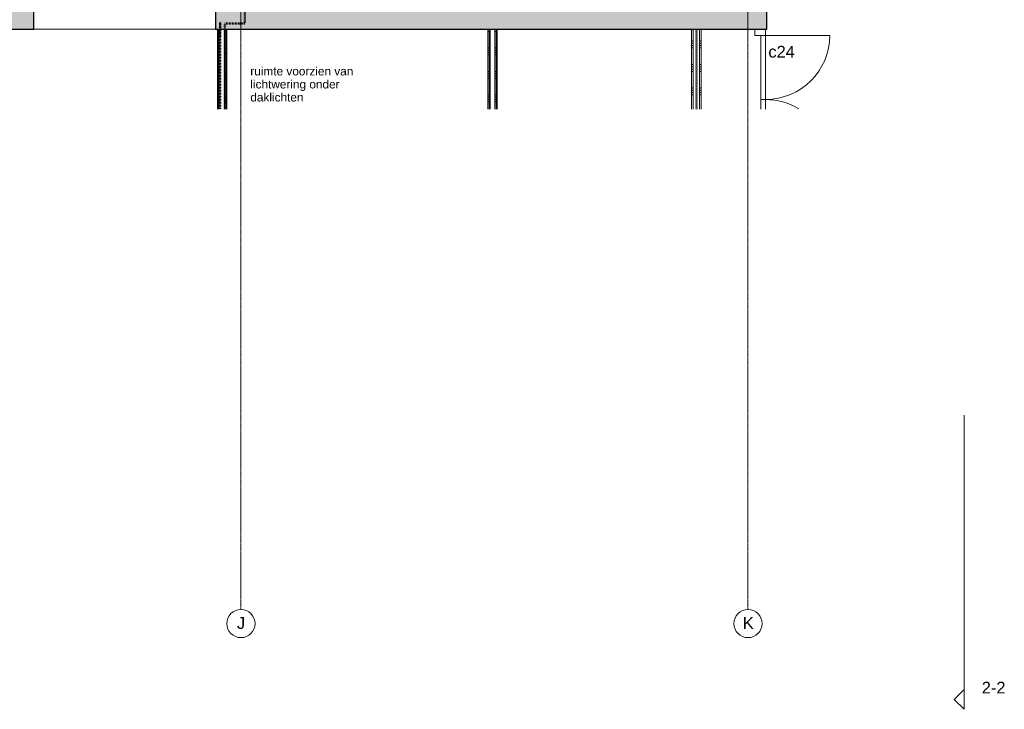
# Model space of a CAD drawing. Header units: millimetres. Extents: x 23523 to 72739, y 19604 to 59318.
# Tile 4 of 44: x 40871 to 51357, y 19604 to 26951. Entities that reach past the tile are written whole.
import ezdxf

# ---------------------------------------------------------------- set-up
doc = ezdxf.new("R2010")
doc.units = ezdxf.units.MM
for name, pattern in [('Dash dot', [15.875, 6.35, -4.7625, 0, -4.7625]), ('Hidden', [7.14375, 4.7625, -2.38125]), ('stramien', [22.225, 12.7, -3.175, 3.175, -3.175])]:
    doc.linetypes.add(name, pattern=pattern)
doc.layers.add('00_Algemeen', color=7, linetype='Continuous', lineweight=9, true_color=0x00a600)
doc.layers.add('22_Metselwerk', color=7, linetype='Continuous', lineweight=18)
doc.layers.add('30_Kozijnen-ramen-deuren', color=7, linetype='Continuous', lineweight=9)
doc.styles.add('Arial', font='arial.ttf', dxfattribs={"height": 125})
doc.styles.add('Arial_5', font='arial.ttf', dxfattribs={"height": 90})
pattern_1 = [(1e-13, (42977.54, 24150), (-6e-13, 250), []), (1e-13, (42977.54, 24125), (-6e-13, 250), []), (1e-13, (42977.54, 24100), (-6e-13, 250), []), (1e-13, (42977.54, 24075), (-6e-13, 250), [])]
pattern_2 = [(1e-13, (45857.54, 24150), (-6e-13, 250), []), (1e-13, (45857.54, 24125), (-6e-13, 250), []), (1e-13, (45857.54, 24100), (-6e-13, 250), []), (1e-13, (45857.54, 24075), (-6e-13, 250), [])]
pattern_3 = [(180, (48127.54, 26150), (-3e-14, -250), []), (180, (48127.54, 26175), (-3e-14, -250), []), (180, (48127.54, 26200), (-3e-14, -250), []), (180, (48127.54, 26225), (-3e-14, -250), [])]

# ---------------------------------------------------------------- blocks, each defined once
blk = doc.blocks.new('Direct Shape - Basic Wall_NLRS_22_WA_beton prefab 250_gen_AT_800440-1202346-02 tweede verdieping - B')
at = {"layer": '22_Metselwerk', "lineweight": 9}
h = blk.add_hatch(color=256, dxfattribs=at)
h.paths.add_polyline_path([(296, 125), (0, 125), (0, -125), (5870, -125), (5870, 125), (1619, 125)])
h.paths.add_polyline_path([(11150, 125), (7804, 125), (7804, -125), (11150, -125)])
at = {"layer": '22_Metselwerk', "lineweight": 30}
for p, q in [((5870, 125), (0, 125)), ((0, 125), (0, -125)), ((5870, -125), (5870, 125)), ((7804, 125), (7804, -125)), ((11150, 125), (7804, 125)), ((11150, -125), (11150, 125)), ((0, -125), (5870, -125)), ((7804, -125), (11150, -125))]:
    blk.add_line(p, q, dxfattribs=at)
blk = doc.blocks.new('2410-10368 v1 - IFC-model constructie _zonder onderbouw_ _MM21228__ifc-1-02 tweede verdieping - B')
at = {"layer": '22_Metselwerk', "lineweight": 9, "rotation": 180}
blk.add_blockref('Direct Shape - Basic Wall_NLRS_22_WA_beton prefab 250_gen_AT_800440-1202346-02 tweede verdieping - B', (54200, 26975), dxfattribs=at)
blk = doc.blocks.new('32_AEE_VO_FIX_Binnendeuren - DD_1500x2300 patchkast meranti-8005759-02 tweede verdieping - B')
at = {"layer": '30_Kozijnen-ramen-deuren', "true_color": 0xc0c0c0}
h = blk.add_hatch(dxfattribs=at)
h.set_pattern_fill('FP_123', color=9, style=0, pattern_type=2)
h.set_pattern_definition([(135, (26100.5, -54130), (-106.066, -106.066), [])])
h.paths.add_polyline_path([(-684, 57), (-749, 57), (-749, -57), (-684, -57)])
at = {"layer": '30_Kozijnen-ramen-deuren'}
for p, q in [((-684, 57), (-749, 57)), ((0, 57), (-684, 57)), ((-684, 57), (-684, 7)), ((-684, -57), (-684, 57)), ((-684, 7), (0, 7)), ((0, 57), (101, 57)), ((0, 7), (0, 57)), ((0, 7), (0, 57)), ((101, 7), (0, 7)), ((-749, -57), (-684, -57))]:
    blk.add_line(p, q, dxfattribs=at)
blk = doc.blocks.new('30_AEE_VO_draairichting - 30_AEE_VO_draairichting-8193965-02 tweede verdieping - B')
at = {"layer": '30_Kozijnen-ramen-deuren'}
blk.add_line((-341.75, 683.5), (-341.75, 0), dxfattribs=at)
blk.add_arc((-341.75, 0), 683.5, 360, 90, dxfattribs=at)
blk = doc.blocks.new('30_AEE_VO_draairichting - 30_AEE_VO_draairichting-8193970-02 tweede verdieping - B')
at = {"layer": '30_Kozijnen-ramen-deuren'}
blk.add_arc((-341.75, 0), 683.5, 328.625332, 0, dxfattribs=at)
blk = doc.blocks.new('Grid - 3 mm-485849-02 tweede verdieping - B')
at = {"layer": '00_Algemeen', "color": 7}
blk.add_circle((0, 0), 3, dxfattribs=at)
blk = doc.blocks.new('Section - Driehoek 45 graden-486524-02 tweede verdieping - B')
at = {"layer": '00_Algemeen', "color": 7}
for p, q in [((-2, 2.12), (-4.12, 0)), ((0.12, 0), (-2, 2.12)), ((-4.12, 0), (0.12, 0))]:
    blk.add_line(p, q, dxfattribs=at)

msp = doc.modelspace()

# ---------------------------------------------------------------- hatches: boundary and pattern name
at = {"layer": '22_Metselwerk', "lineweight": 9}
h = msp.add_hatch(dxfattribs=at)
h.set_pattern_fill('FP_68', color=256, angle=90, style=0, pattern_type=2)
h.set_pattern_definition(pattern_1)
h.paths.add_polyline_path([(42990, 25999.7), (42990, 26850), (42977.5, 26850), (42977.5, 25999.7)])
h = msp.add_hatch(dxfattribs=at)
h.set_pattern_fill('FP_68', color=256, angle=90, style=0, pattern_type=2)
h.set_pattern_definition(pattern_1)
h.paths.add_polyline_path([(43002.5, 25999.7), (43002.5, 26850), (42990, 26850), (42990, 25999.7)])
h = msp.add_hatch(dxfattribs=at)
h.set_pattern_fill('FP_68', color=256, angle=90, style=0, pattern_type=2)
h.set_pattern_definition(pattern_1)
h.paths.add_polyline_path([(43065, 25999.7), (43065, 26850), (43052.5, 26850), (43052.5, 25999.7)])
h = msp.add_hatch(dxfattribs=at)
h.set_pattern_fill('FP_68', color=256, angle=90, style=0, pattern_type=2)
h.set_pattern_definition(pattern_1)
h.paths.add_polyline_path([(43077.5, 25999.7), (43077.5, 26850), (43065, 26850), (43065, 25999.7)])
h = msp.add_hatch(dxfattribs=at)
h.set_pattern_fill('FP_69', color=256, angle=90, style=0, pattern_type=2)
h.set_pattern_definition(pattern_2)
h.paths.add_polyline_path([(45870, 25999.7), (45870, 26850), (45857.5, 26850), (45857.5, 25999.7)])
h = msp.add_hatch(dxfattribs=at)
h.set_pattern_fill('FP_69', color=256, angle=90, style=0, pattern_type=2)
h.set_pattern_definition(pattern_2)
h.paths.add_polyline_path([(45882.5, 25999.7), (45882.5, 26850), (45870, 26850), (45870, 25999.7)])
h = msp.add_hatch(dxfattribs=at)
h.set_pattern_fill('FP_69', color=256, angle=90, style=0, pattern_type=2)
h.set_pattern_definition(pattern_2)
h.paths.add_polyline_path([(45945, 25999.7), (45945, 26850), (45932.5, 26850), (45932.5, 25999.7)])
h = msp.add_hatch(dxfattribs=at)
h.set_pattern_fill('FP_69', color=256, angle=90, style=0, pattern_type=2)
h.set_pattern_definition(pattern_2)
h.paths.add_polyline_path([(45957.5, 25999.7), (45957.5, 26850), (45945, 26850), (45945, 25999.7)])
h = msp.add_hatch(dxfattribs=at)
h.set_pattern_fill('FP_122', color=256, angle=90, style=0, pattern_type=2)
h.set_pattern_definition(pattern_3)
h.paths.add_polyline_path([(48042.5, 25999.7), (48042.5, 26850), (48027.5, 26850), (48027.5, 25999.7)])
h = msp.add_hatch(dxfattribs=at)
h.set_pattern_fill('FP_122', color=256, angle=90, style=0, pattern_type=2)
h.set_pattern_definition(pattern_3)
h.paths.add_polyline_path([(48127.5, 25999.7), (48127.5, 26850), (48112.5, 26850), (48112.5, 25999.7)])

# ---------------------------------------------------------------- linework, layer by layer
at = {"layer": '00_Algemeen', "color": 150, "linetype": 'stramien', "true_color": 0x0080ff}
for p, q in [((43227.5, 20667.9), (43227.5, 59018.3)), ((48627.5, 20667.9), (48627.5, 59018.3))]:
    msp.add_line(p, q, dxfattribs=at)
at = {"layer": '00_Algemeen', "color": 5, "linetype": 'Dash dot', "lineweight": 50, "true_color": 0x0000ff}
for p, q in [((43267.5, 37885.8), (43267.5, 26910)), ((43267.5, 26910), (43057.5, 26910)), ((43057.5, 25999.7), (43057.5, 26910))]:
    msp.add_line(p, q, dxfattribs=at)
at = {"layer": '00_Algemeen', "color": 7, "linetype": 'Hidden'}
msp.add_line((41023.5, 26850), (42957.5, 26850), dxfattribs=at)
at = {"layer": '00_Algemeen', "color": 96, "linetype": 'Dash dot', "lineweight": 50, "true_color": 0x008000}
for p, q in [((43007.5, 26920), (43007.5, 25999.7)), ((48077.5, 25999.7), (48077.5, 26850))]:
    msp.add_line(p, q, dxfattribs=at)
at = {"layer": '00_Algemeen', "color": 7}
msp.add_line((50929.6, 19810.2), (50929.6, 22737.1), dxfattribs=at)
at = {"layer": '22_Metselwerk', "lineweight": 9}
for p, q in [((43002.5, 26850), (42977.5, 26850)), ((42977.5, 26850), (42977.5, 25999.7)), ((42990, 26850), (42990, 25999.7)), ((43077.5, 26850), (43052.5, 26850)), ((43065, 26850), (43065, 25999.7)), ((43077.5, 25999.7), (43077.5, 26850)), ((45882.5, 26850), (45857.5, 26850)), ((45857.5, 26850), (45857.5, 25999.7)), ((45870, 26850), (45870, 25999.7)), ((45957.5, 26850), (45932.5, 26850)), ((45945, 26850), (45945, 25999.7)), ((45957.5, 25999.7), (45957.5, 26850)), ((48027.5, 26850), (48027.5, 25999.7)), ((48042.5, 26850), (48027.5, 26850)), ((48127.5, 26850), (48112.5, 26850)), ((48127.5, 25999.7), (48127.5, 26850))]:
    msp.add_line(p, q, dxfattribs=at)
at = {"layer": '22_Metselwerk'}
for p, q in [((43052.5, 26850), (43002.5, 26850)), ((43002.5, 26850), (43002.5, 25999.7)), ((43052.5, 26850), (43052.5, 25999.7)), ((45932.5, 26850), (45882.5, 26850)), ((45882.5, 26850), (45882.5, 25999.7)), ((45932.5, 26850), (45932.5, 25999.7)), ((48112.5, 26850), (48042.5, 26850)), ((48042.5, 25999.7), (48042.5, 26850)), ((48112.5, 25999.7), (48112.5, 26850))]:
    msp.add_line(p, q, dxfattribs=at)

# ---------------------------------------------------------------- block references
at = {"lineweight": 5}
msp.add_blockref('2410-10368 v1 - IFC-model constructie _zonder onderbouw_ _MM21228__ifc-1-02 tweede verdieping - B', (-5372.5, 0), dxfattribs=at)
at = {"layer": '00_Algemeen', "color": 7, "xscale": 49.99999999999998, "yscale": 49.99999999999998, "zscale": 49.99999999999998}
for p in [(43227.5, 20517.9), (48627.5, 20517.9)]:
    msp.add_blockref('Grid - 3 mm-485849-02 tweede verdieping - B', p, dxfattribs=at)
at = {"layer": '00_Algemeen', "color": 7, "xscale": 49.99999999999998, "yscale": 49.99999999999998, "zscale": 49.99999999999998, "rotation": 89.99999999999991}
msp.add_blockref('Section - Driehoek 45 graden-486524-02 tweede verdieping - B', (50929.6, 19810.2), dxfattribs=at)
at = {"layer": '30_Kozijnen-ramen-deuren'}
for name, p, rotation in [('32_AEE_VO_FIX_Binnendeuren - DD_1500x2300 patchkast meranti-8005759-02 tweede verdieping - B', (48757.5, 26100.5), 269.9999999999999), ('30_AEE_VO_draairichting - 30_AEE_VO_draairichting-8193965-02 tweede verdieping - B', (48814.5, 26442.3), 269.9999999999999), ('30_AEE_VO_draairichting - 30_AEE_VO_draairichting-8193970-02 tweede verdieping - B', (48814.5, 25758.8), 89.9999999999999)]:
    msp.add_blockref(name, p, dxfattribs=dict(at, rotation=rotation))

# ---------------------------------------------------------------- texts
at = {"layer": '00_Algemeen', "color": 7, "char_height": 125, "attachment_point": 1, "style": 'Arial'}
for s, insert, width in [('c24', (48844.9, 26672.5), 340.717), ('J', (43185.1, 20586), 108.228), ('K', (48571.9, 20586), 140.295)]:
    msp.add_mtext(s, dxfattribs=dict(at, insert=insert, width=width))
at = {"layer": '00_Algemeen', "color": 7, "lineweight": 18, "char_height": 90, "attachment_point": 1, "style": 'Arial_5'}
for s, insert, width in [('ruimte voorzien van', (43327.5, 26447.5), 1266.666), ('lichtwering onder ', (43327.5, 26308.6), 1150.422), ('daklichten', (43327.5, 26169.7), 661.392)]:
    msp.add_mtext(s, dxfattribs=dict(at, insert=insert, width=width))
at = {"layer": '00_Algemeen', "color": 5, "true_color": 0x0000ff, "insert": (51117.2, 19897.8), "char_height": 125, "width": 304.641, "attachment_point": 1, "style": 'Arial'}
msp.add_mtext('2-2', dxfattribs=at)

doc.saveas('drawing.dxf')
